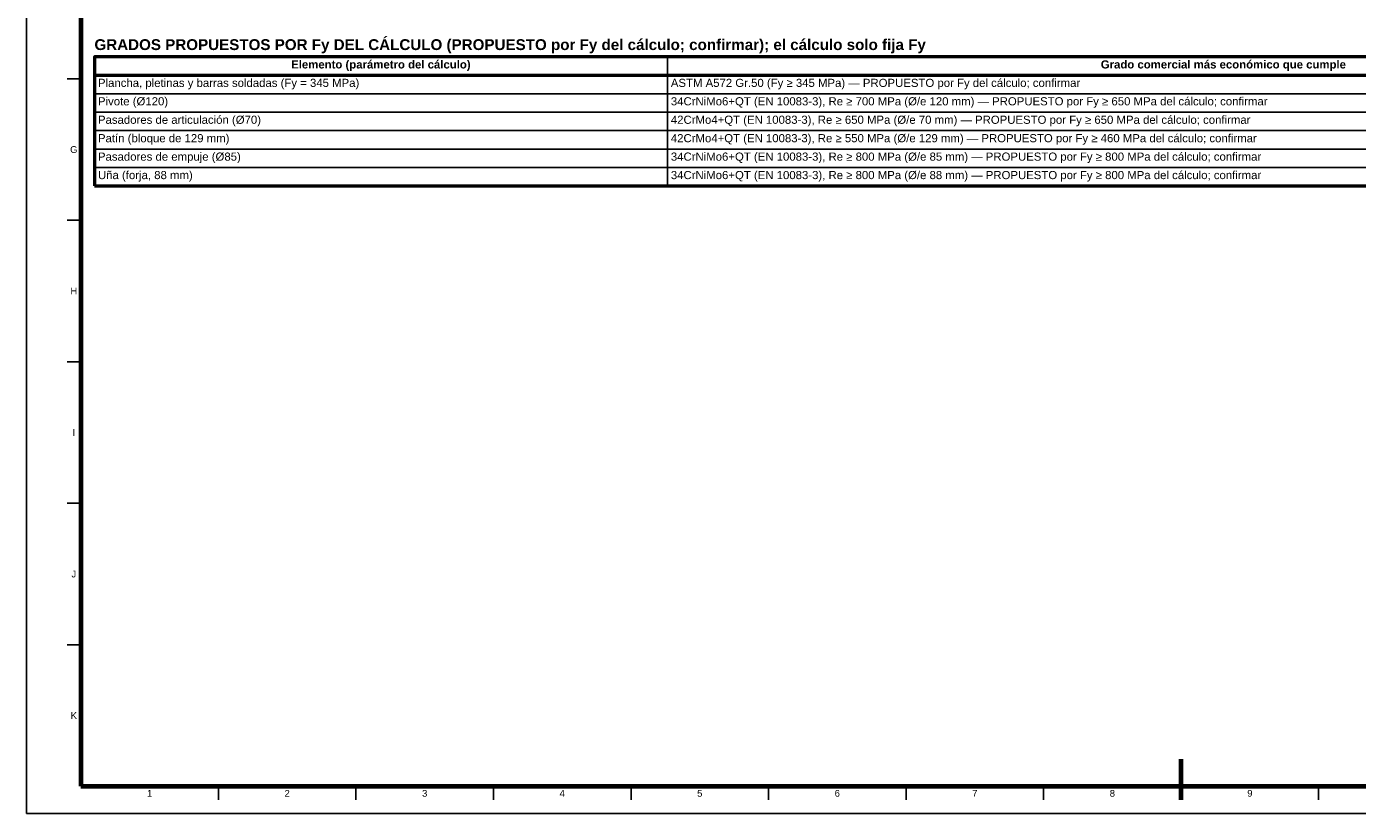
# Model space of a CAD drawing. Header units: millimetres. Extents: x 0 to 841, y 0 to 594.
# Tile 1 of 3: x 0 to 490, y 0 to 290. Entities that reach past the tile are written whole.
import ezdxf
from ezdxf.enums import TextEntityAlignment as Align

# ---------------------------------------------------------------- set-up
doc = ezdxf.new("R2010")
doc.units = ezdxf.units.MM
for name, color, linetype, lineweight in [('FINA', 7, 'CONTINUOUS', 25), ('MARCO', 7, 'CONTINUOUS', 70), ('TXT', 7, 'CONTINUOUS', 25), ('VIS', 7, 'CONTINUOUS', 50)]:
    doc.layers.add(name, color=color, linetype=linetype, lineweight=lineweight)
doc.styles.add('STD', font='LiberationSans-Regular.ttf')
doc.styles.add('STDB', font='LiberationSans-Bold.ttf')

msp = doc.modelspace()

# ---------------------------------------------------------------- linework, layer by layer
at = {"layer": 'FINA'}
for p, q in [((236.14, 279), (236.14, 231.4)), ((20, 270.91), (15, 270.91)), ((25, 272.2), (646, 272.2)), ((25, 265.4), (646, 265.4)), ((25, 258.6), (646, 258.6)), ((25, 251.8), (646, 251.8)), ((25, 245), (646, 245)), ((25, 238.2), (646, 238.2)), ((20, 218.73), (15, 218.73)), ((20, 166.55), (15, 166.55)), ((20, 114.36), (15, 114.36)), ((20, 62.18), (15, 62.18)), ((70.69, 10), (70.69, 5)), ((121.38, 10), (121.38, 5)), ((172.06, 10), (172.06, 5)), ((222.75, 10), (222.75, 5)), ((273.44, 10), (273.44, 5)), ((324.12, 10), (324.12, 5)), ((374.81, 10), (374.81, 5)), ((425.5, 10), (425.5, 5)), ((476.19, 10), (476.19, 5))]:
    msp.add_line(p, q, dxfattribs=at)
msp.add_lwpolyline([(0, 0), (841, 0), (841, 594), (0, 594)], close=True, dxfattribs=at)
at = {"layer": 'MARCO'}
msp.add_line((425.5, 5), (425.5, 20), dxfattribs=at)
msp.add_lwpolyline([(20, 10), (831, 10), (831, 584), (20, 584)], close=True, dxfattribs=at)
at = {"layer": 'VIS'}
for p, q in [((25, 279), (25, 231.4)), ((25, 231.4), (646, 231.4))]:
    msp.add_line(p, q, dxfattribs=at)
msp.add_lwpolyline([(25, 272.2), (646, 272.2), (646, 279), (25, 279)], close=True, dxfattribs=at)

# ---------------------------------------------------------------- texts
at = {"layer": 'TXT', "style": 'STDB'}
msp.add_text('GRADOS PROPUESTOS POR Fy DEL CÁLCULO (PROPUESTO por Fy del cálculo; confirmar); el cálculo solo fija Fy', height=4, dxfattribs=at).set_placement((25, 285.5), align=Align.TOP_LEFT)
at = {"layer": 'TXT'}
for s, height, style, p in [('Elemento (parámetro del cálculo)', 3, 'STDB', (130.57, 276.2)), ('Grado comercial más económico que cumple', 3, 'STDB', (441.07, 276.2)), ('G', 2.5, 'STD', (17.4, 244.82)), ('H', 2.5, 'STD', (17.4, 192.64)), ('I', 2.5, 'STD', (17.4, 140.45)), ('J', 2.5, 'STD', (17.4, 88.27)), ('K', 2.5, 'STD', (17.4, 36.09)), ('1', 2.5, 'STD', (45.34, 7.4)), ('2', 2.5, 'STD', (96.03, 7.4)), ('3', 2.5, 'STD', (146.72, 7.4)), ('4', 2.5, 'STD', (197.41, 7.4)), ('5', 2.5, 'STD', (248.09, 7.4)), ('6', 2.5, 'STD', (298.78, 7.4)), ('7', 2.5, 'STD', (349.47, 7.4)), ('8', 2.5, 'STD', (400.16, 7.4)), ('9', 2.5, 'STD', (450.84, 7.4))]:
    msp.add_text(s, height=height, dxfattribs=dict(at, style=style)).set_placement(p, align=Align.MIDDLE_CENTER)
at = {"layer": 'TXT', "style": 'STD'}
for s, p in [('Plancha, pletinas y barras soldadas (Fy = 345 MPa)', (26.3, 269.4)), ('ASTM A572 Gr.50 (Fy ≥ 345 MPa) — PROPUESTO por Fy del cálculo; confirmar', (237.44, 269.4)), ('Pivote (Ø120)', (26.3, 262.6)), ('34CrNiMo6+QT (EN 10083-3), Re ≥ 700 MPa (Ø/e 120 mm) — PROPUESTO por Fy ≥ 650 MPa del cálculo; confirmar', (237.44, 262.6)), ('Pasadores de articulación (Ø70)', (26.3, 255.8)), ('42CrMo4+QT (EN 10083-3), Re ≥ 650 MPa (Ø/e 70 mm) — PROPUESTO por Fy ≥ 650 MPa del cálculo; confirmar', (237.44, 255.8)), ('Patín (bloque de 129 mm)', (26.3, 249)), ('42CrMo4+QT (EN 10083-3), Re ≥ 550 MPa (Ø/e 129 mm) — PROPUESTO por Fy ≥ 460 MPa del cálculo; confirmar', (237.44, 249)), ('Pasadores de empuje (Ø85)', (26.3, 242.2)), ('34CrNiMo6+QT (EN 10083-3), Re ≥ 800 MPa (Ø/e 85 mm) — PROPUESTO por Fy ≥ 800 MPa del cálculo; confirmar', (237.44, 242.2)), ('Uña (forja, 88 mm)', (26.3, 235.4)), ('34CrNiMo6+QT (EN 10083-3), Re ≥ 800 MPa (Ø/e 88 mm) — PROPUESTO por Fy ≥ 800 MPa del cálculo; confirmar', (237.44, 235.4))]:
    msp.add_text(s, height=3, dxfattribs=at).set_placement(p, align=Align.MIDDLE_LEFT)

doc.saveas('drawing.dxf')
